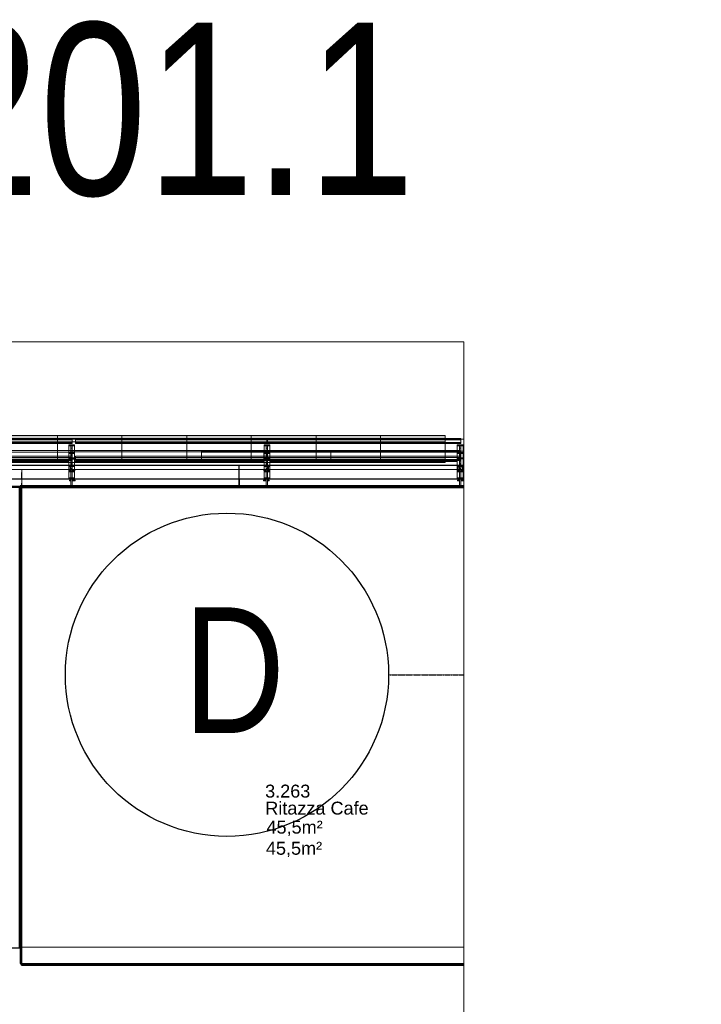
# Model space of a CAD drawing. Header units: millimetres. Extents: x 2001279 to 2569134, y 699790 to 1241062.
# Tile 24 of 38: x 2324645 to 2334133, y 1033717 to 1047425. Entities that reach past the tile are written whole.
import ezdxf
from ezdxf.enums import TextEntityAlignment as Align

# ---------------------------------------------------------------- set-up
doc = ezdxf.new("R2010")
doc.units = ezdxf.units.MM
doc.header["$MEASUREMENT"] = 0
doc.linetypes.add('Dash - Tight', pattern=[4.5, 3, -1.5])
doc.linetypes.add('Grid Line', pattern=[22.225, 12.7, -3.175, 3.175, -3.175])
for name, color, linetype in [('822_Akselinjer', 8, 'Grid Line'), ('822_Akselinjer tekst', 8, 'Continuous'), ('_grå hatch fotavtrykk', 7, 'Continuous'), ('A862-N-T', 255, 'Continuous'), ('A862-NA', 255, 'Continuous'), ('A862-NR', 7, 'Continuous')]:
    doc.layers.add(name, color=color, linetype=linetype)
doc.layers.add('A200-6_Sikkerhetskontroll', color=7, linetype='Continuous', lineweight=5, true_color=0xff9da3)
for name, color, linetype, lineweight in [('A223', 8, 'Continuous', 5), ('A2312', 1, 'Continuous', 5), ('A254', 6, 'Continuous', 5), ('A852-TYNN', 7, 'Continuous', 9), ('A861 soner eks', 250, 'Continuous', 5), ('A862', 4, 'Dash - Tight', 9), ('A862-B-T', 4, 'Continuous', 0), ('TRD18_A7_Ritazza_Utv sitteareal_3_171018_A-GLAZ', 6, 'Continuous', 5), ('TRD18_A7_Ritazza_Utv sitteareal_3_171018_A222 søyle', 7, 'Continuous', 5), ('TRD18_A7_Ritazza_Utv sitteareal_3_171018_A233 vindu dør', 7, 'Continuous', 5), ('TRD18_A7_Ritazza_Utv sitteareal_3_171018_AVI leiegrenser', 1, 'Continuous', 5), ('TRD18_A7_Ritazza_Utv sitteareal_3_171018_S-BEAM', 4, 'Continuous', 5), ('va006-h02-a-200-1-0001_A-FLOR-OTLN', 6, 'Continuous', 5), ('va006-h02-a-200-1-0001_S-BEAM', 4, 'Continuous', 5)]:
    doc.layers.add(name, color=color, linetype=linetype, lineweight=lineweight)
doc.layers.add('A862-B-RLin', color=1, linetype='Continuous', plot=False)
doc.layers.add('A862-N-RLin', color=1, linetype='Continuous', plot=False)
doc.styles.add('Arial', font='arial.ttf', dxfattribs={"width": 0.8})
doc.styles.add('ROMANS', font='arial.ttf')
doc.styles.get("Standard").update_dxf_attribs({"font": 'arial.ttf', "width": 0.8, "height": 2.5})
pattern_1 = [(0, (2276833.408, 922485.4425), (0, 6.985), [5.08, -1.905]), (90, (2276833.408, 922485.4425), (-6.985, 4e-16), [5.08, -1.905])]

# ---------------------------------------------------------------- blocks, each defined once
blk = doc.blocks.new('Grid - 1mm txt-1155012-Copy of ENVA-A-TO-E1-200-D-001')
at = {"layer": '822_Akselinjer tekst'}
blk.add_circle((0, 0), 4.5, dxfattribs=at)
blk = doc.blocks.new('ENVA-A-006-2etg-polygoner_dwg_V_TA Avgang Stå_-200-D-00111-18746556-H02 Hovedetasje Arbeid Saleh')
at = {"layer": 'va006-h02-a-200-1-0001_S-BEAM'}
h = blk.add_hatch(color=47, dxfattribs=at)
h.paths.add_polyline_path([(328027, 341301), (328027, 341316), (327947, 341316), (327947, 341300)], flags=0)
h.paths.add_polyline_path([(327948, 341119), (327948, 341135), (328028, 341135), (328028, 341120)], flags=0)
h = blk.add_hatch(color=47, dxfattribs=at)
h.paths.add_polyline_path([(327978, 341269), (327998, 341270), (327997, 341301), (327977, 341301)], flags=0)
h.paths.add_polyline_path([(327978, 341135), (327978, 341166), (327998, 341166), (327998, 341135)], flags=0)
at = {"layer": 'va006-h02-a-200-1-0001_S-BEAM', "color": 2}
for p, q in [((325323, 341209), (327948, 341219)), ((327948, 341135), (327947, 341300)), ((327978, 341240), (327978, 341269)), ((327998, 341270), (327998, 341240)), ((327998, 341193), (327998, 341205)), ((328027, 341301), (328028, 341118)), ((327998, 341179), (327998, 341144)), ((328029, 340948), (328029, 340964)), ((327999, 340835), (328000, 340828))]:
    blk.add_line(p, q, dxfattribs=at)
at = {"layer": 'va006-h02-a-200-1-0001_S-BEAM', "color": 2, "flags": 128}
for points in [[(327948, 341204), (325323, 341194), (325323, 341209), (325322, 341253), (327948, 341263)], [(328028, 341120), (328029, 340948), (327949, 340948), (327948, 341119)], [(327980, 340828), (327979, 340835), (327979, 340948)], [(327979, 340835), (327999, 340835), (327999, 340948)]]:
    blk.add_lwpolyline(points, dxfattribs=at)
at = {"layer": 'va006-h02-a-200-1-0001_S-BEAM', "color": 130, "lineweight": 9, "flags": 128}
for points in [[(327947, 341316), (327947, 341300), (328027, 341301), (328027, 341316)], [(327977, 341301), (327978, 341269), (327998, 341270), (327997, 341301)], [(327948, 341135), (327948, 341119), (328028, 341120), (328028, 341135)], [(327978, 341166), (327978, 341135), (327998, 341135), (327998, 341166)]]:
    blk.add_lwpolyline(points, close=True, dxfattribs=at)
at = {"layer": 'va006-h02-a-200-1-0001_S-BEAM', "color": 2}
for centre, start_param, end_param in [((327978, 341192), 4.188681, 6.021277), ((327998, 341192), 4.188681, 6.021277), ((327998, 341145), 1.570688, 1.771008), ((327998, 341096), 5.759478, 6.021277)]:
    blk.add_ellipse(centre, major_axis=(-0.2, 50), ratio=0.000226, start_param=start_param, end_param=end_param, dxfattribs=at)
blk = doc.blocks.new('ENVA-A-006-2etg-polygoner_dwg_V_TA Avgang Stå_-200-D-00112-18746557-H02 Hovedetasje Arbeid Saleh')
at = {"layer": 'va006-h02-a-200-1-0001_S-BEAM'}
h = blk.add_hatch(color=47, dxfattribs=at)
h.paths.add_polyline_path([(330718, 341311), (330718, 341326), (330638, 341326), (330638, 341310)], flags=0)
h.paths.add_polyline_path([(330639, 341129), (330639, 341145), (330719, 341145), (330719, 341130)], flags=0)
h = blk.add_hatch(color=47, dxfattribs=at)
h.paths.add_polyline_path([(330668, 341280), (330688, 341280), (330688, 341311), (330668, 341311)], flags=0)
h.paths.add_polyline_path([(330669, 341145), (330668, 341176), (330688, 341176), (330689, 341145)], flags=0)
at = {"layer": 'va006-h02-a-200-1-0001_S-BEAM', "color": 2}
for p, q in [((328028, 341263), (330638, 341273)), ((328028, 341219), (330638, 341229)), ((330638, 341214), (328028, 341204)), ((330639, 341145), (330638, 341310)), ((330668, 341250), (330668, 341280)), ((330688, 341280), (330688, 341250)), ((330688, 341203), (330688, 341215)), ((330718, 341311), (330719, 341128)), ((330688, 341189), (330689, 341154)), ((330719, 340958), (330719, 340974)), ((330690, 340845), (330690, 340838))]:
    blk.add_line(p, q, dxfattribs=at)
at = {"layer": 'va006-h02-a-200-1-0001_S-BEAM', "color": 130, "lineweight": 9, "flags": 128}
for points in [[(330638, 341326), (330638, 341310), (330718, 341311), (330718, 341326)], [(330668, 341311), (330668, 341280), (330688, 341280), (330688, 341311)], [(330639, 341145), (330639, 341129), (330719, 341130), (330719, 341145)], [(330668, 341176), (330669, 341145), (330689, 341145), (330688, 341176)]]:
    blk.add_lwpolyline(points, close=True, dxfattribs=at)
at = {"layer": 'va006-h02-a-200-1-0001_S-BEAM', "color": 2, "flags": 128}
for points in [[(330719, 341130), (330719, 340958), (330639, 340958), (330639, 341129)], [(330670, 340838), (330670, 340845), (330669, 340958)], [(330670, 340845), (330690, 340845), (330689, 340958)]]:
    blk.add_lwpolyline(points, dxfattribs=at)
at = {"layer": 'va006-h02-a-200-1-0001_S-BEAM', "color": 2}
for centre, start_param, end_param in [((330668, 341202), 4.188681, 6.021277), ((330688, 341202), 4.188681, 6.021277), ((330689, 341155), 1.570688, 1.768646), ((330689, 341106), 5.759478, 6.021277)]:
    blk.add_ellipse(centre, major_axis=(-0.2, 50), ratio=0.000226, start_param=start_param, end_param=end_param, dxfattribs=at)
blk = doc.blocks.new('ENVA-A-006-2etg-polygoner_dwg_V_TA Avgang Stå_-200-D-00124-18746573-H02 Hovedetasje Arbeid Saleh')
at = {"layer": 'va006-h02-a-200-1-0001_S-BEAM'}
h = blk.add_hatch(color=47, dxfattribs=at)
h.paths.add_polyline_path([(325228, 341290), (325308, 341290), (325308, 341306), (325228, 341306)], flags=0)
h.paths.add_polyline_path([(325229, 341109), (325229, 341125), (325309, 341125), (325309, 341109)], flags=0)
h = blk.add_hatch(color=47, dxfattribs=at)
h.paths.add_polyline_path([(325279, 341259), (325278, 341290), (325258, 341290), (325259, 341259)], flags=0)
h.paths.add_polyline_path([(325259, 341125), (325259, 341156), (325279, 341156), (325279, 341125)], flags=0)
at = {"layer": 'va006-h02-a-200-1-0001_S-BEAM', "color": 2}
for p, q in [((322646, 341243), (325229, 341252)), ((322646, 341199), (325229, 341209)), ((325229, 341125), (325228, 341290)), ((325259, 341230), (325259, 341259)), ((325279, 341259), (325279, 341230)), ((325308, 341290), (325309, 341108)), ((325229, 341194), (322646, 341184)), ((325279, 341183), (325279, 341195)), ((325279, 341169), (325279, 341134)), ((325310, 340938), (325310, 340954)), ((325280, 340824), (325281, 340818))]:
    blk.add_line(p, q, dxfattribs=at)
at = {"layer": 'va006-h02-a-200-1-0001_S-BEAM', "color": 130, "lineweight": 9, "flags": 128}
for points in [[(325228, 341306), (325228, 341290), (325308, 341290), (325308, 341306)], [(325258, 341290), (325259, 341259), (325279, 341259), (325278, 341290)], [(325229, 341125), (325229, 341109), (325309, 341109), (325309, 341125)], [(325259, 341156), (325259, 341125), (325279, 341125), (325279, 341156)]]:
    blk.add_lwpolyline(points, close=True, dxfattribs=at)
at = {"layer": 'va006-h02-a-200-1-0001_S-BEAM', "color": 2, "flags": 128}
for points in [[(325309, 341109), (325310, 340938), (325230, 340938), (325229, 341109)], [(325261, 340818), (325260, 340824), (325260, 340938)], [(325260, 340824), (325280, 340824), (325280, 340938)]]:
    blk.add_lwpolyline(points, dxfattribs=at)
at = {"layer": 'va006-h02-a-200-1-0001_S-BEAM', "color": 2}
for centre, start_param, end_param in [((325259, 341182), 4.188681, 6.021277), ((325279, 341182), 4.188681, 6.021277), ((325279, 341135), 1.570688, 1.771008), ((325279, 341085), 5.759478, 6.021277)]:
    blk.add_ellipse(centre, major_axis=(-0.2, 50), ratio=0.000226, start_param=start_param, end_param=end_param, dxfattribs=at)
blk = doc.blocks.new('ENVA-A-006-2etg-polygoner_dwg_System Panel - Glazed-generic-V36-ENVA-A-TA-E2-200-D-011-18748609-H02 Hovedetasje Arbeid Saleh')
at = {"layer": 'TRD18_A7_Ritazza_Utv sitteareal_3_171018_A-GLAZ'}
blk.add_line((325276, 341223), (325276, 341304), dxfattribs=at)
at = {"layer": 'TRD18_A7_Ritazza_Utv sitteareal_3_171018_A-GLAZ', "flags": 128}
blk.add_lwpolyline([(323476, 341297), (325276, 341304), (325276, 341324), (323476, 341318), (323476, 341297), (323477, 341164), (325229, 341171)], dxfattribs=at)
blk = doc.blocks.new('ENVA-A-006-2etg-polygoner_dwg_System Panel - Glazed-generic-V37-ENVA-A-TA-E2-200-D-011-18748610-H02 Hovedetasje Arbeid Saleh')
at = {"layer": 'TRD18_A7_Ritazza_Utv sitteareal_3_171018_A-GLAZ', "flags": 128}
for points in [[(325276, 341304), (327076, 341310), (327076, 341331), (325276, 341324), (325276, 341304), (325276, 341223)], [(325309, 341171), (327077, 341178), (327076, 341310)]]:
    blk.add_lwpolyline(points, dxfattribs=at)
blk = doc.blocks.new('ENVA-A-006-2etg-polygoner_dwg_System Panel - Glazed-generic-V38-ENVA-A-TA-E2-200-D-011-18748611-H02 Hovedetasje Arbeid Saleh')
at = {"layer": 'TRD18_A7_Ritazza_Utv sitteareal_3_171018_A-GLAZ', "flags": 128}
for points in [[(327076, 341310), (328876, 341317), (328876, 341338), (327076, 341331), (327076, 341310), (327077, 341178), (327948, 341181)], [(328028, 341181), (328877, 341185), (328876, 341317)]]:
    blk.add_lwpolyline(points, dxfattribs=at)
blk = doc.blocks.new('ENVA-A-006-2etg-polygoner_dwg_System Panel - Glazed-generic-882434-ENVA-A-TA-E2-200-D-011-18748612-H02 Hovedetasje Arbeid Saleh')
at = {"layer": 'TRD18_A7_Ritazza_Utv sitteareal_3_171018_A-GLAZ'}
blk.add_line((330674, 341243), (330674, 341324), dxfattribs=at)
at = {"layer": 'TRD18_A7_Ritazza_Utv sitteareal_3_171018_A-GLAZ', "flags": 128}
blk.add_lwpolyline([(328876, 341317), (330674, 341324), (330673, 341345), (328876, 341338), (328876, 341317), (328877, 341185), (330638, 341191)], dxfattribs=at)
blk = doc.blocks.new('ENVA-A-006-2etg-polygoner_dwg_V_TA Avgang Stål Facade Columns Type 4 - V_TA Avgang Stål Facade Columns-1914112-ENVA-A-TA-E2-200-D-011-18748669-H02 Hovedetasje Arbeid Saleh')
at = {"layer": 'TRD18_A7_Ritazza_Utv sitteareal_3_171018_S-BEAM'}
for p, q in [((327978, 341144), (327978, 341186)), ((327998, 341186), (327998, 341144)), ((328029, 340948), (328029, 340964)), ((327999, 340835), (328000, 340828))]:
    blk.add_line(p, q, dxfattribs=at)
at = {"layer": 'TRD18_A7_Ritazza_Utv sitteareal_3_171018_S-BEAM', "color": 130, "lineweight": 9, "flags": 128}
for points in [[(327948, 341233), (327948, 341217), (328028, 341218), (328028, 341233)], [(327978, 341217), (327978, 341186), (327998, 341186), (327998, 341217)], [(327978, 341083), (327979, 341052), (327999, 341052), (327998, 341083)], [(327949, 341052), (327949, 341036), (328029, 341036), (328029, 341052)]]:
    blk.add_lwpolyline(points, close=True, dxfattribs=at)
at = {"layer": 'TRD18_A7_Ritazza_Utv sitteareal_3_171018_S-BEAM', "flags": 128}
for points in [[(327978, 341118), (327948, 341118), (327948, 341217)], [(328028, 341218), (328028, 341118), (327998, 341118)], [(328029, 341036), (328029, 340948), (327949, 340948), (327949, 341036)], [(327980, 340828), (327979, 340835), (327979, 340948)], [(327979, 340835), (327999, 340835), (327999, 340948)]]:
    blk.add_lwpolyline(points, dxfattribs=at)
at = {"layer": 'TRD18_A7_Ritazza_Utv sitteareal_3_171018_S-BEAM'}
for centre, start_param in [((327978, 341096), 4.454631), ((327998, 341096), 4.454607)]:
    blk.add_ellipse(centre, major_axis=(-0.2, 50), ratio=0.000226, start_param=start_param, end_param=6.021277, dxfattribs=at)
blk = doc.blocks.new('ENVA-A-006-2etg-polygoner_dwg_V_TA Avgang Stål Facade Columns Type 4 - V_TA Avgang Stål Facade Columns-1914374-ENVA-A-TA-E2-200-D-011-18748670-H02 Hovedetasje Arbeid Saleh')
at = {"layer": 'TRD18_A7_Ritazza_Utv sitteareal_3_171018_S-BEAM'}
for p, q in [((330669, 341154), (330668, 341196)), ((330688, 341197), (330689, 341154)), ((330719, 340958), (330719, 340974)), ((330690, 340845), (330690, 340838))]:
    blk.add_line(p, q, dxfattribs=at)
at = {"layer": 'TRD18_A7_Ritazza_Utv sitteareal_3_171018_S-BEAM', "color": 130, "lineweight": 9, "flags": 128}
for points in [[(330638, 341243), (330638, 341227), (330718, 341228), (330718, 341243)], [(330668, 341228), (330668, 341196), (330688, 341197), (330688, 341228)], [(330669, 341093), (330669, 341062), (330689, 341062), (330689, 341093)], [(330639, 341062), (330639, 341046), (330719, 341047), (330719, 341062)]]:
    blk.add_lwpolyline(points, close=True, dxfattribs=at)
at = {"layer": 'TRD18_A7_Ritazza_Utv sitteareal_3_171018_S-BEAM', "flags": 128}
for points in [[(330669, 341128), (330639, 341128), (330638, 341227)], [(330718, 341228), (330719, 341128), (330689, 341128)], [(330719, 341047), (330719, 340958), (330639, 340958), (330639, 341046)], [(330670, 340838), (330670, 340845), (330669, 340958)], [(330670, 340845), (330690, 340845), (330689, 340958)]]:
    blk.add_lwpolyline(points, dxfattribs=at)
at = {"layer": 'TRD18_A7_Ritazza_Utv sitteareal_3_171018_S-BEAM'}
for centre, start_param in [((330669, 341106), 4.456993), ((330689, 341106), 4.456969)]:
    blk.add_ellipse(centre, major_axis=(-0.2, 50), ratio=0.000226, start_param=start_param, end_param=6.021277, dxfattribs=at)
blk = doc.blocks.new('System Panel - Glazed-generic-8520207-H02 Hovedetasje Arbeid Saleh')
at = {"layer": 'A2312'}
for p, q in [((2326202, 1032546), (2326202, 1032832)), ((2326202, 1032832), (2327107, 1032832)), ((2326202, 1032832), (2326202, 1032786)), ((2327107, 1032832), (2327107, 1032546)), ((2327107, 1032832), (2327107, 1032786)), ((2327107, 1032786), (2326202, 1032786)), ((2326202, 1032786), (2326202, 1032500)), ((2327107, 1032500), (2327107, 1032786)), ((2327107, 1032546), (2326202, 1032546)), ((2326202, 1032500), (2326202, 1032546)), ((2327107, 1032546), (2327107, 1032500)), ((2326202, 1032500), (2327107, 1032500))]:
    blk.add_line(p, q, dxfattribs=at)
blk = doc.blocks.new('System Panel - Glazed-generic-8522469-H02 Hovedetasje Arbeid Saleh')
at = {"layer": 'A2312'}
for p, q in [((2331602, 1032546), (2331602, 1032832)), ((2331602, 1032832), (2332507, 1032832)), ((2331602, 1032832), (2331602, 1032786)), ((2332507, 1032832), (2332507, 1032546)), ((2332507, 1032832), (2332507, 1032786)), ((2332507, 1032786), (2331602, 1032786)), ((2331602, 1032786), (2331602, 1032500)), ((2332507, 1032500), (2332507, 1032786)), ((2332507, 1032546), (2331602, 1032546)), ((2331602, 1032500), (2331602, 1032546)), ((2332507, 1032546), (2332507, 1032500)), ((2331602, 1032500), (2332507, 1032500))]:
    blk.add_line(p, q, dxfattribs=at)
blk = doc.blocks.new('System Panel - Glazed-generic-8522366-H02 Hovedetasje Arbeid Saleh')
at = {"layer": 'A2312'}
for p, q in [((2333402, 1032546), (2333402, 1032832)), ((2333402, 1032832), (2334302, 1032832)), ((2333402, 1032832), (2333402, 1032786)), ((2334302, 1032832), (2334302, 1032546)), ((2334302, 1032832), (2334302, 1032786)), ((2334302, 1032786), (2333402, 1032786)), ((2333402, 1032786), (2333402, 1032500)), ((2334302, 1032500), (2334302, 1032786)), ((2334302, 1032546), (2333402, 1032546)), ((2333402, 1032500), (2333402, 1032546)), ((2334302, 1032546), (2334302, 1032500)), ((2333402, 1032500), (2334302, 1032500))]:
    blk.add_line(p, q, dxfattribs=at)
blk = doc.blocks.new('System Panel - Glazed-generic-8520222-H02 Hovedetasje Arbeid Saleh')
at = {"layer": 'A2312'}
blk.add_hatch(color=256, dxfattribs=at).paths.add_polyline_path([(2326202, 1032825), (2326202, 1032875), (2327107, 1032875), (2327107, 1032825)], flags=0)
at = {"layer": 'A2312', "lineweight": 9}
for p, q in [((2327107, 1032875), (2326202, 1032875)), ((2326202, 1032875), (2326202, 1032825)), ((2326202, 1032825), (2327107, 1032825)), ((2327107, 1032825), (2327107, 1032875))]:
    blk.add_line(p, q, dxfattribs=at)
at = {"layer": 'A2312'}
for p, q in [((2327107, 1032832), (2326202, 1032832)), ((2326202, 1032825), (2326202, 1032786)), ((2327107, 1032786), (2327107, 1032825)), ((2326202, 1032786), (2327107, 1032786))]:
    blk.add_line(p, q, dxfattribs=at)
blk = doc.blocks.new('System Panel - Glazed-generic-8522470-H02 Hovedetasje Arbeid Saleh')
at = {"layer": 'A2312'}
blk.add_hatch(color=256, dxfattribs=at).paths.add_polyline_path([(2331602, 1032825), (2331602, 1032875), (2332507, 1032875), (2332507, 1032825)], flags=0)
at = {"layer": 'A2312', "lineweight": 9}
for p, q in [((2332507, 1032875), (2331602, 1032875)), ((2331602, 1032875), (2331602, 1032825)), ((2331602, 1032825), (2332507, 1032825)), ((2332507, 1032825), (2332507, 1032875))]:
    blk.add_line(p, q, dxfattribs=at)
at = {"layer": 'A2312'}
for p, q in [((2332507, 1032832), (2331602, 1032832)), ((2331602, 1032825), (2331602, 1032786)), ((2332507, 1032786), (2332507, 1032825)), ((2331602, 1032786), (2332507, 1032786))]:
    blk.add_line(p, q, dxfattribs=at)
blk = doc.blocks.new('System Panel - Glazed-generic-8522367-H02 Hovedetasje Arbeid Saleh')
at = {"layer": 'A2312'}
blk.add_hatch(color=256, dxfattribs=at).paths.add_polyline_path([(2333402, 1032825), (2333402, 1032875), (2334302, 1032875), (2334302, 1032825)], flags=0)
at = {"layer": 'A2312', "lineweight": 9}
for p, q in [((2334302, 1032875), (2333402, 1032875)), ((2333402, 1032875), (2333402, 1032825)), ((2333402, 1032825), (2334302, 1032825)), ((2334302, 1032825), (2334302, 1032875))]:
    blk.add_line(p, q, dxfattribs=at)
at = {"layer": 'A2312'}
for p, q in [((2334302, 1032832), (2333402, 1032832)), ((2333402, 1032825), (2333402, 1032786)), ((2334302, 1032786), (2334302, 1032825)), ((2333402, 1032786), (2334302, 1032786))]:
    blk.add_line(p, q, dxfattribs=at)
blk = doc.blocks.new('V_TA Avgang Stål Facade Columns Type 4 - V_TA Avgang Stål Facade Columns-1914112-H02 Hovedetasje Arbeid Saleh')
at = {"layer": 'A223'}
for p, q in [((2329156, 1032778), (2329156, 1032832)), ((2329156, 1032832), (2329156, 1032816)), ((2329156, 1032832), (2331832, 1032832)), ((2329156, 1032816), (2329156, 1032762)), ((2329156, 1032816), (2331832, 1032816)), ((2331832, 1032816), (2331832, 1032832)), ((2331832, 1032832), (2331832, 1032778)), ((2331832, 1032762), (2331832, 1032816)), ((2329156, 1032762), (2329156, 1032778)), ((2329156, 1032778), (2331832, 1032778)), ((2331832, 1032762), (2329156, 1032762)), ((2331782, 1032747), (2331782, 1032458)), ((2331782, 1032442), (2331782, 1032732)), ((2331812, 1032732), (2331812, 1032442)), ((2331812, 1032660), (2331812, 1032701)), ((2331832, 1032778), (2331832, 1032762)), ((2331832, 1032442), (2331832, 1032732)), ((2331832, 1032701), (2331832, 1032660)), ((2331862, 1032458), (2331862, 1032747)), ((2331862, 1032732), (2331862, 1032442)), ((2329157, 1032586), (2331832, 1032587)), ((2329157, 1032543), (2329157, 1032586)), ((2329157, 1032586), (2329157, 1032571)), ((2329157, 1032571), (2329157, 1032528)), ((2329157, 1032571), (2331832, 1032571)), ((2329157, 1032528), (2329157, 1032543)), ((2329157, 1032543), (2331832, 1032543)), ((2331832, 1032528), (2329157, 1032528)), ((2331782, 1032566), (2331782, 1032288)), ((2331782, 1032272), (2331782, 1032550)), ((2331832, 1032615), (2331812, 1032615)), ((2331812, 1032564), (2331812, 1032613)), ((2331812, 1032597), (2331812, 1032564)), ((2331812, 1032288), (2331812, 1032566)), ((2331812, 1032562), (2331832, 1032562)), ((2331832, 1032519), (2331812, 1032519)), ((2331812, 1032517), (2331812, 1032467)), ((2331812, 1032468), (2331812, 1032517)), ((2331832, 1032613), (2331832, 1032564)), ((2331832, 1032564), (2331832, 1032597)), ((2331832, 1032571), (2331832, 1032587)), ((2331832, 1032587), (2331832, 1032543)), ((2331832, 1032528), (2331832, 1032571)), ((2331832, 1032566), (2331832, 1032288)), ((2331832, 1032543), (2331832, 1032528)), ((2331832, 1032467), (2331832, 1032517)), ((2331832, 1032517), (2331832, 1032468)), ((2331862, 1032288), (2331862, 1032566)), ((2331862, 1032550), (2331862, 1032272)), ((2331782, 1032458), (2331782, 1032458)), ((2331782, 1032458), (2331782, 1032442)), ((2331782, 1032458), (2331862, 1032458)), ((2331782, 1032458), (2331862, 1032458)), ((2331782, 1032442), (2331782, 1032442)), ((2331782, 1032442), (2331862, 1032442)), ((2331862, 1032442), (2331782, 1032442)), ((2331812, 1032466), (2331832, 1032466)), ((2331812, 1032442), (2331812, 1032442)), ((2331812, 1032442), (2331812, 1032152)), ((2331812, 1032442), (2331832, 1032442)), ((2331812, 1032442), (2331832, 1032442)), ((2331812, 1032420), (2331812, 1032371)), ((2331832, 1032152), (2331832, 1032442)), ((2331832, 1032442), (2331832, 1032442)), ((2331832, 1032371), (2331832, 1032420)), ((2331862, 1032442), (2331862, 1032458)), ((2331862, 1032458), (2331862, 1032458)), ((2331862, 1032442), (2331862, 1032442)), ((2331782, 1032288), (2331782, 1032272)), ((2331782, 1032288), (2331862, 1032288)), ((2331782, 1032272), (2331862, 1032272)), ((2331812, 1032369), (2331832, 1032369)), ((2331812, 1032158), (2331812, 1032288)), ((2331812, 1032288), (2331832, 1032288)), ((2331832, 1032288), (2331832, 1032158)), ((2331862, 1032272), (2331862, 1032288)), ((2331812, 1032152), (2331812, 1032158)), ((2331812, 1032158), (2331832, 1032158)), ((2331812, 1032152), (2331832, 1032152)), ((2331832, 1032158), (2331832, 1032152))]:
    blk.add_line(p, q, dxfattribs=at)
at = {"layer": 'A223', "lineweight": 13}
for p, q in [((2331782, 1032747), (2331782, 1032732)), ((2331862, 1032747), (2331782, 1032747)), ((2331782, 1032732), (2331862, 1032732)), ((2331812, 1032732), (2331812, 1032701)), ((2331832, 1032732), (2331812, 1032732)), ((2331812, 1032701), (2331832, 1032701)), ((2331832, 1032701), (2331832, 1032732)), ((2331862, 1032732), (2331862, 1032747)), ((2331782, 1032566), (2331782, 1032550)), ((2331862, 1032566), (2331782, 1032566)), ((2331782, 1032550), (2331862, 1032550)), ((2331812, 1032597), (2331812, 1032566)), ((2331832, 1032597), (2331812, 1032597)), ((2331812, 1032566), (2331832, 1032566)), ((2331832, 1032566), (2331832, 1032597)), ((2331862, 1032550), (2331862, 1032566))]:
    blk.add_line(p, q, dxfattribs=at)
at = {"layer": 'A223'}
for centre, start_param, end_param in [((2331812, 1032612), 2.879684, 6.021277), ((2331832, 1032612), 2.879684, 6.021277), ((2331812, 1032565), 6.021277, 9.16287), ((2331812, 1032516), 2.879684, 6.021277), ((2331812, 1032469), 6.021277, 9.16287), ((2331832, 1032565), 6.021277, 9.16287), ((2331832, 1032516), 2.879684, 6.021277), ((2331832, 1032469), 6.021277, 9.16287), ((2331812, 1032419), 2.879684, 6.021277), ((2331832, 1032419), 2.879684, 6.021277)]:
    blk.add_ellipse(centre, major_axis=(0, 50), ratio=0.000226, start_param=start_param, end_param=end_param, dxfattribs=at)
blk = doc.blocks.new('V_TA Avgang Stål Facade Columns Type 4 - V_TA Avgang Stål Facade Columns-1914374-H02 Hovedetasje Arbeid Saleh')
at = {"layer": 'A223'}
for p, q in [((2331820, 1032778), (2331820, 1032832)), ((2331820, 1032832), (2331820, 1032816)), ((2331820, 1032832), (2334522, 1032832)), ((2331820, 1032816), (2331820, 1032762)), ((2331820, 1032816), (2334522, 1032816)), ((2334522, 1032816), (2334522, 1032832)), ((2334522, 1032832), (2334522, 1032778)), ((2334522, 1032762), (2334522, 1032816)), ((2331820, 1032762), (2331820, 1032778)), ((2331820, 1032778), (2334522, 1032778)), ((2334522, 1032762), (2331820, 1032762)), ((2334472, 1032747), (2334472, 1032458)), ((2334472, 1032442), (2334472, 1032732)), ((2334502, 1032732), (2334502, 1032442)), ((2334502, 1032660), (2334502, 1032701)), ((2334522, 1032778), (2334522, 1032762)), ((2334522, 1032442), (2334522, 1032732)), ((2334522, 1032701), (2334522, 1032660)), ((2334552, 1032458), (2334552, 1032747)), ((2334552, 1032732), (2334552, 1032442)), ((2331821, 1032586), (2334522, 1032587)), ((2331821, 1032543), (2331821, 1032586)), ((2331821, 1032586), (2331821, 1032571)), ((2331821, 1032571), (2331821, 1032527)), ((2331821, 1032571), (2334522, 1032571)), ((2331821, 1032527), (2331821, 1032543)), ((2331821, 1032543), (2334522, 1032543)), ((2334522, 1032528), (2331821, 1032527)), ((2334472, 1032566), (2334472, 1032287)), ((2334472, 1032272), (2334472, 1032550)), ((2334522, 1032615), (2334502, 1032615)), ((2334502, 1032564), (2334502, 1032613)), ((2334502, 1032597), (2334502, 1032564)), ((2334502, 1032287), (2334502, 1032566)), ((2334502, 1032562), (2334522, 1032562)), ((2334522, 1032518), (2334502, 1032518)), ((2334502, 1032517), (2334502, 1032467)), ((2334502, 1032468), (2334502, 1032517)), ((2334522, 1032613), (2334522, 1032564)), ((2334522, 1032564), (2334522, 1032597)), ((2334522, 1032571), (2334522, 1032587)), ((2334522, 1032587), (2334522, 1032543)), ((2334522, 1032528), (2334522, 1032571)), ((2334522, 1032566), (2334522, 1032287)), ((2334522, 1032543), (2334522, 1032528)), ((2334522, 1032467), (2334522, 1032517)), ((2334522, 1032517), (2334522, 1032468)), ((2334552, 1032287), (2334552, 1032566)), ((2334552, 1032550), (2334552, 1032272)), ((2334472, 1032458), (2334473, 1032458)), ((2334472, 1032458), (2334552, 1032458)), ((2334473, 1032441), (2334472, 1032442)), ((2334552, 1032442), (2334472, 1032442)), ((2334473, 1032458), (2334473, 1032441)), ((2334473, 1032458), (2334553, 1032458)), ((2334473, 1032441), (2334553, 1032441)), ((2334502, 1032466), (2334522, 1032466)), ((2334502, 1032442), (2334503, 1032441)), ((2334502, 1032442), (2334522, 1032442)), ((2334502, 1032420), (2334502, 1032371)), ((2334503, 1032441), (2334503, 1032152)), ((2334503, 1032441), (2334523, 1032441)), ((2334523, 1032441), (2334522, 1032442)), ((2334522, 1032371), (2334522, 1032420)), ((2334523, 1032152), (2334523, 1032441)), ((2334553, 1032458), (2334552, 1032458)), ((2334552, 1032442), (2334553, 1032441)), ((2334553, 1032441), (2334553, 1032458)), ((2334472, 1032287), (2334472, 1032272)), ((2334472, 1032287), (2334552, 1032287)), ((2334472, 1032272), (2334552, 1032272)), ((2334502, 1032369), (2334522, 1032369)), ((2334502, 1032158), (2334502, 1032287)), ((2334502, 1032287), (2334522, 1032287)), ((2334522, 1032287), (2334522, 1032158)), ((2334552, 1032272), (2334552, 1032287)), ((2334503, 1032152), (2334502, 1032158)), ((2334502, 1032158), (2334522, 1032158)), ((2334503, 1032152), (2334523, 1032152)), ((2334522, 1032158), (2334523, 1032152))]:
    blk.add_line(p, q, dxfattribs=at)
at = {"layer": 'A223', "lineweight": 13}
for p, q in [((2334472, 1032747), (2334472, 1032732)), ((2334552, 1032747), (2334472, 1032747)), ((2334472, 1032732), (2334552, 1032732)), ((2334502, 1032732), (2334502, 1032701)), ((2334522, 1032732), (2334502, 1032732)), ((2334502, 1032701), (2334522, 1032701)), ((2334522, 1032701), (2334522, 1032732)), ((2334552, 1032732), (2334552, 1032747)), ((2334472, 1032566), (2334472, 1032550)), ((2334552, 1032566), (2334472, 1032566)), ((2334472, 1032550), (2334552, 1032550)), ((2334502, 1032597), (2334502, 1032566)), ((2334522, 1032597), (2334502, 1032597)), ((2334502, 1032566), (2334522, 1032566)), ((2334522, 1032566), (2334522, 1032597)), ((2334552, 1032550), (2334552, 1032566))]:
    blk.add_line(p, q, dxfattribs=at)
at = {"layer": 'A223'}
for centre, start_param, end_param in [((2334502, 1032612), 2.879684, 6.021277), ((2334522, 1032612), 2.879684, 6.021277), ((2334502, 1032565), 6.021277, 9.16287), ((2334502, 1032516), 2.879684, 6.021277), ((2334502, 1032468), 6.021277, 9.16287), ((2334522, 1032565), 6.021277, 9.16287), ((2334522, 1032516), 2.879684, 6.021277), ((2334522, 1032468), 6.021277, 9.16287), ((2334502, 1032419), 2.879684, 6.021277), ((2334522, 1032419), 2.879684, 6.021277)]:
    blk.add_ellipse(centre, major_axis=(0, 50), ratio=0.000226, start_param=start_param, end_param=end_param, dxfattribs=at)
blk = doc.blocks.new('System Panel - Glazed-generic-8520242-H02 Hovedetasje Arbeid Saleh')
at = {"layer": 'A2312'}
for p, q in [((2327107, 1032546), (2327107, 1032832)), ((2327107, 1032832), (2328002, 1032832)), ((2327107, 1032832), (2327107, 1032786)), ((2328002, 1032832), (2328002, 1032546)), ((2328002, 1032832), (2328002, 1032786)), ((2328002, 1032786), (2327107, 1032786)), ((2327107, 1032786), (2327107, 1032500)), ((2328002, 1032500), (2328002, 1032786)), ((2328002, 1032546), (2327107, 1032546)), ((2327107, 1032500), (2327107, 1032546)), ((2328002, 1032546), (2328002, 1032500)), ((2327107, 1032500), (2328002, 1032500))]:
    blk.add_line(p, q, dxfattribs=at)
blk = doc.blocks.new('System Panel - Glazed-generic-8520243-H02 Hovedetasje Arbeid Saleh')
at = {"layer": 'A2312'}
blk.add_hatch(color=256, dxfattribs=at).paths.add_polyline_path([(2327107, 1032825), (2327107, 1032875), (2328002, 1032875), (2328002, 1032825)], flags=0)
at = {"layer": 'A2312', "lineweight": 9}
for p, q in [((2328002, 1032875), (2327107, 1032875)), ((2327107, 1032875), (2327107, 1032825)), ((2327107, 1032825), (2328002, 1032825)), ((2328002, 1032825), (2328002, 1032875))]:
    blk.add_line(p, q, dxfattribs=at)
at = {"layer": 'A2312'}
for p, q in [((2328002, 1032832), (2327107, 1032832)), ((2327107, 1032825), (2327107, 1032786)), ((2328002, 1032786), (2328002, 1032825)), ((2327107, 1032786), (2328002, 1032786))]:
    blk.add_line(p, q, dxfattribs=at)
blk = doc.blocks.new('System Panel - Glazed-generic-8522474-H02 Hovedetasje Arbeid Saleh')
at = {"layer": 'A2312'}
for p, q in [((2332507, 1032546), (2332507, 1032832)), ((2332507, 1032832), (2333402, 1032832)), ((2332507, 1032832), (2332507, 1032786)), ((2333402, 1032832), (2333402, 1032546)), ((2333402, 1032832), (2333402, 1032786)), ((2333402, 1032786), (2332507, 1032786)), ((2332507, 1032786), (2332507, 1032500)), ((2333402, 1032500), (2333402, 1032786)), ((2333402, 1032546), (2332507, 1032546)), ((2332507, 1032500), (2332507, 1032546)), ((2333402, 1032546), (2333402, 1032500)), ((2332507, 1032500), (2333402, 1032500))]:
    blk.add_line(p, q, dxfattribs=at)
blk = doc.blocks.new('System Panel - Glazed-generic-8522475-H02 Hovedetasje Arbeid Saleh')
at = {"layer": 'A2312'}
blk.add_hatch(color=256, dxfattribs=at).paths.add_polyline_path([(2332507, 1032825), (2332507, 1032875), (2333402, 1032875), (2333402, 1032825)], flags=0)
at = {"layer": 'A2312', "lineweight": 9}
for p, q in [((2333402, 1032875), (2332507, 1032875)), ((2332507, 1032875), (2332507, 1032825)), ((2332507, 1032825), (2333402, 1032825)), ((2333402, 1032825), (2333402, 1032875))]:
    blk.add_line(p, q, dxfattribs=at)
at = {"layer": 'A2312'}
for p, q in [((2333402, 1032832), (2332507, 1032832)), ((2332507, 1032825), (2332507, 1032786)), ((2333402, 1032786), (2333402, 1032825)), ((2332507, 1032786), (2333402, 1032786))]:
    blk.add_line(p, q, dxfattribs=at)
blk = doc.blocks.new('Arkiv_0.975_234', base_point=(302896, 40813))
at = {"linetype": 'Continuous', "flags": 1}
for tag in ['floor_f', 'ROOM_WALLS_SURF', 'ROOM_DOORS_SURF', 'ROOM_WINDS_SURF', 'ROOM_BASELEV', 'ROOM_HEIGHT', 'ROOM_NET_AREA', 'ROOM_REDUCED_AREA', 'ROOM_CALC_AREA', 'ROOM_VOLUME']:
    blk.add_attdef(tag, text='', height=2000, dxfattribs=at).set_placement((302896, 39780), align=Align.BOTTOM_LEFT)
at = {"layer": 'A862-B-T', "linetype": 'Continuous'}
blk.add_attdef('Bruttoareal', text='', height=2000, dxfattribs=at).set_placement((302896, 39780), align=Align.BOTTOM_LEFT)
at = {"layer": 'A862-N-T', "color": 2}
blk.add_attdef('Nettoareal', text='', height=125, dxfattribs=at).set_placement((302614, 40515), align=Align.BOTTOM_LEFT)
at = {"layer": 'A862-NA', "color": 1}
blk.add_attdef('ROOM_NAME', text='', height=125, dxfattribs=at).set_placement((302614, 40702), align=Align.BOTTOM_LEFT)
at = {"layer": 'A862-NR'}
blk.add_attdef('ROOM_NUMBER', text='', height=125, dxfattribs=at).set_placement((302614, 40890), align=Align.BOTTOM_LEFT)

msp = doc.modelspace()

# ---------------------------------------------------------------- hatches: boundary and pattern name
at = {"layer": 'A200-6_Sikkerhetskontroll'}
h = msp.add_hatch(dxfattribs=at)
h.set_pattern_fill('ANGLE', color=256)
h.set_pattern_definition(pattern_1)
h.paths.add_polyline_path([(2328062, 1036533), (2328872, 1036533), (2328872, 1036803), (2328062, 1036803)], flags=9)
h = msp.add_hatch(dxfattribs=at)
h.set_pattern_fill('ANGLE', color=256)
h.set_pattern_definition(pattern_1)
h.paths.add_polyline_path([(2328062, 1036533), (2328872, 1036533), (2328872, 1036803), (2328062, 1036803)], flags=9)
h = msp.add_hatch(dxfattribs=at)
h.set_pattern_fill('ANGLE', color=256)
h.set_pattern_definition(pattern_1)
h.paths.add_polyline_path([(2328073, 1036296), (2329852, 1036296), (2329852, 1036566), (2328073, 1036566)], flags=9)
h = msp.add_hatch(dxfattribs=at)
h.set_pattern_fill('ANGLE', color=256)
h.set_pattern_definition(pattern_1)
h.paths.add_polyline_path([(2328073, 1036296), (2329852, 1036296), (2329852, 1036566), (2328073, 1036566)], flags=9)
h = msp.add_hatch(dxfattribs=at)
h.set_pattern_fill('ANGLE', color=256)
h.set_pattern_definition(pattern_1)
h.paths.add_polyline_path([(2328041, 1035977), (2329079, 1035977), (2329079, 1036366), (2328041, 1036366)], flags=9)
h = msp.add_hatch(dxfattribs=at)
h.set_pattern_fill('ANGLE', color=256)
h.set_pattern_definition(pattern_1)
h.paths.add_polyline_path([(2328041, 1035977), (2329079, 1035977), (2329079, 1036366), (2328041, 1036366)], flags=9)
h = msp.add_hatch(dxfattribs=at)
h.set_pattern_fill('ANGLE', color=256)
h.set_pattern_definition(pattern_1)
h.paths.add_polyline_path([(2328033, 1035684), (2329071, 1035684), (2329071, 1036073), (2328033, 1036073)], flags=9)
h = msp.add_hatch(dxfattribs=at)
h.set_pattern_fill('ANGLE', color=256)
h.set_pattern_definition(pattern_1)
h.paths.add_polyline_path([(2328033, 1035684), (2329071, 1035684), (2329071, 1036073), (2328033, 1036073)], flags=9)

# ---------------------------------------------------------------- linework, layer by layer
at = {"layer": '822_Akselinjer'}
msp.add_line((2329780, 1038305), (2330829, 1038305), dxfattribs=at)
at = {"layer": '_grå hatch fotavtrykk'}
msp.add_lwpolyline([(2308909, 1042941), (2308909, 1041367), (2330829, 1041424)], dxfattribs=at)
at = {"layer": 'A254'}
for p, q in [((2330829, 1041225), (2308909, 1041225)), ((2322379, 1040911), (2330829, 1040911))]:
    msp.add_line(p, q, dxfattribs=at)
at = {"layer": 'A862'}
for p, q in [((2324670, 1041163), (2330829, 1041163)), ((2324670, 1034505), (2324670, 1041163))]:
    msp.add_line(p, q, dxfattribs=at)
at = {"layer": 'A862-B-RLin', "flags": 128}
msp.add_lwpolyline([(2330829, 1040921), (2327700, 1040921), (2327700, 1041225), (2330829, 1041225)], dxfattribs=at)
at = {"layer": 'A862-N-RLin', "flags": 128}
for points in [[(2313127, 1041034), (2327693, 1041034), (2327693, 1040925), (2317300, 1040925)], [(2330829, 1040925), (2327704, 1040925), (2327704, 1041033), (2330829, 1041033)], [(2309385, 1034503), (2324670, 1034502), (2324670, 1034260), (2330829, 1034261)]]:
    msp.add_lwpolyline(points, dxfattribs=at)
at = {"layer": 'A862-N-RLin'}
msp.add_lwpolyline([(2330829, 1040935), (2324651, 1040935), (2324651, 1034287), (2330829, 1034287)], dxfattribs=at)
at = {"layer": 'TRD18_A7_Ritazza_Utv sitteareal_3_171018_A222 søyle', "color": 252, "flags": 128}
for points in [[(2325357, 1041153), (2325339, 1041153), (2325339, 1041163), (2325357, 1041163)], [(2325377, 1041163), (2325419, 1041163), (2325419, 1041153), (2325382, 1041153), (2325382, 1041144)], [(2328076, 1041144), (2328076, 1041153), (2328039, 1041153), (2328039, 1041163), (2328076, 1041163)], [(2328096, 1041163), (2328119, 1041163), (2328119, 1041153), (2328096, 1041153)], [(2330766, 1041153), (2330739, 1041153), (2330739, 1041163), (2330766, 1041163)], [(2330786, 1041163), (2330819, 1041163), (2330819, 1041153), (2330786, 1041153)], [(2325357, 1041003), (2325339, 1041003), (2325339, 1041013), (2325357, 1041013)], [(2325382, 1041040), (2325382, 1041013), (2325419, 1041013), (2325419, 1041003), (2325377, 1041003)], [(2328076, 1041003), (2328039, 1041003), (2328039, 1041013), (2328076, 1041013), (2328076, 1041040)], [(2328096, 1041013), (2328119, 1041013), (2328119, 1041003), (2328096, 1041003)], [(2330767, 1041003), (2330739, 1041003), (2330739, 1041013), (2330767, 1041013)], [(2330787, 1041013), (2330819, 1041013), (2330819, 1041003), (2330787, 1041003)]]:
    msp.add_lwpolyline(points, dxfattribs=at)
at = {"layer": 'TRD18_A7_Ritazza_Utv sitteareal_3_171018_A233 vindu dør', "color": 252}
for p, q in [((2325349, 1041210), (2325349, 1041163)), ((2328076, 1041163), (2325377, 1041163)), ((2325409, 1041273), (2325409, 1041163)), ((2328049, 1041210), (2328049, 1041163)), ((2330766, 1041163), (2328096, 1041163)), ((2328109, 1041210), (2328109, 1041163)), ((2330749, 1041210), (2330749, 1041163)), ((2330809, 1041210), (2330809, 1041163))]:
    msp.add_line(p, q, dxfattribs=at)
at = {"layer": 'TRD18_A7_Ritazza_Utv sitteareal_3_171018_A233 vindu dør', "color": 252, "flags": 128}
for points in [[(2309099, 1041427), (2309099, 1041583), (2309179, 1041583), (2319979, 1041583), (2322679, 1041583), (2330829, 1041583)], [(2325357, 1041163), (2322694, 1041163), (2322739, 1041163), (2322739, 1041211)], [(2330829, 1041163), (2330786, 1041163)]]:
    msp.add_lwpolyline(points, dxfattribs=at)
at = {"layer": 'va006-h02-a-200-1-0001_A-FLOR-OTLN'}
for p, q in [((2325327, 1041225), (2322744, 1041225)), ((2328046, 1041225), (2325407, 1041225)), ((2330736, 1041225), (2328126, 1041225)), ((2330829, 1041225), (2330816, 1041225))]:
    msp.add_line(p, q, dxfattribs=at)
at = {"layer": 'va006-h02-a-200-1-0001_A-FLOR-OTLN', "flags": 128}
msp.add_lwpolyline([(2330829, 1040911), (2317291, 1040911)], dxfattribs=at)

# ---------------------------------------------------------------- block references
at = {"rotation": 359.7843385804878}
for name, p in [('ENVA-A-006-2etg-polygoner_dwg_System Panel - Glazed-generic-V36-ENVA-A-TA-E2-200-D-011-18748609-H02 Hovedetasje Arbeid Saleh', (1998816, 701329)), ('ENVA-A-006-2etg-polygoner_dwg_System Panel - Glazed-generic-V37-ENVA-A-TA-E2-200-D-011-18748610-H02 Hovedetasje Arbeid Saleh', (1998816, 701329)), ('ENVA-A-006-2etg-polygoner_dwg_System Panel - Glazed-generic-V38-ENVA-A-TA-E2-200-D-011-18748611-H02 Hovedetasje Arbeid Saleh', (1998816, 701329)), ('ENVA-A-006-2etg-polygoner_dwg_System Panel - Glazed-generic-882434-ENVA-A-TA-E2-200-D-011-18748612-H02 Hovedetasje Arbeid Saleh', (1998816, 701329)), ('ENVA-A-006-2etg-polygoner_dwg_V_TA Avgang Stå_-200-D-00124-18746573-H02 Hovedetasje Arbeid Saleh', (1998816, 701321)), ('ENVA-A-006-2etg-polygoner_dwg_V_TA Avgang Stål Facade Columns Type 4 - V_TA Avgang Stål Facade Columns-1914112-ENVA-A-TA-E2-200-D-011-18748669-H02 Hovedetasje Arbeid Saleh', (1996097, 701329)), ('ENVA-A-006-2etg-polygoner_dwg_V_TA Avgang Stå_-200-D-00111-18746556-H02 Hovedetasje Arbeid Saleh', (1998816, 701321)), ('ENVA-A-006-2etg-polygoner_dwg_V_TA Avgang Stål Facade Columns Type 4 - V_TA Avgang Stål Facade Columns-1914112-ENVA-A-TA-E2-200-D-011-18748669-H02 Hovedetasje Arbeid Saleh', (1998816, 701329)), ('ENVA-A-006-2etg-polygoner_dwg_V_TA Avgang Stå_-200-D-00112-18746557-H02 Hovedetasje Arbeid Saleh', (1998816, 701321)), ('ENVA-A-006-2etg-polygoner_dwg_V_TA Avgang Stål Facade Columns Type 4 - V_TA Avgang Stål Facade Columns-1914374-ENVA-A-TA-E2-200-D-011-18748670-H02 Hovedetasje Arbeid Saleh', (1998816, 701329))]:
    msp.add_blockref(name, p, dxfattribs=at)
at = {"layer": 'A223', "rotation": 359.9996163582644}
for name, p in [('V_TA Avgang Stål Facade Columns Type 4 - V_TA Avgang Stål Facade Columns-1914112-H02 Hovedetasje Arbeid Saleh', (-6462, 8776)), ('V_TA Avgang Stål Facade Columns Type 4 - V_TA Avgang Stål Facade Columns-1914112-H02 Hovedetasje Arbeid Saleh', (-3743, 8776)), ('V_TA Avgang Stål Facade Columns Type 4 - V_TA Avgang Stål Facade Columns-1914374-H02 Hovedetasje Arbeid Saleh', (-3743, 8776))]:
    msp.add_blockref(name, p, dxfattribs=at)
at = {"layer": 'A2312', "rotation": 359.9996163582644}
for name, p in [('System Panel - Glazed-generic-8520222-H02 Hovedetasje Arbeid Saleh', (-1943, 8776)), ('System Panel - Glazed-generic-8520207-H02 Hovedetasje Arbeid Saleh', (-1943, 8776)), ('System Panel - Glazed-generic-8520243-H02 Hovedetasje Arbeid Saleh', (-1943, 8776)), ('System Panel - Glazed-generic-8520242-H02 Hovedetasje Arbeid Saleh', (-1943, 8776)), ('System Panel - Glazed-generic-8520222-H02 Hovedetasje Arbeid Saleh', (-143, 8776)), ('System Panel - Glazed-generic-8520207-H02 Hovedetasje Arbeid Saleh', (-143, 8776)), ('System Panel - Glazed-generic-8520243-H02 Hovedetasje Arbeid Saleh', (-143, 8776)), ('System Panel - Glazed-generic-8520242-H02 Hovedetasje Arbeid Saleh', (-143, 8776)), ('System Panel - Glazed-generic-8522470-H02 Hovedetasje Arbeid Saleh', (-3743, 8776)), ('System Panel - Glazed-generic-8522469-H02 Hovedetasje Arbeid Saleh', (-3743, 8776)), ('System Panel - Glazed-generic-8522475-H02 Hovedetasje Arbeid Saleh', (-3743, 8776)), ('System Panel - Glazed-generic-8522474-H02 Hovedetasje Arbeid Saleh', (-3743, 8776)), ('System Panel - Glazed-generic-8522367-H02 Hovedetasje Arbeid Saleh', (-3743, 8776)), ('System Panel - Glazed-generic-8522366-H02 Hovedetasje Arbeid Saleh', (-3743, 8776))]:
    msp.add_blockref(name, p, dxfattribs=at)
at = {"layer": 'A861 soner eks'}
ref = msp.add_blockref('Arkiv_0.975_234', (2328345, 1036415), dxfattribs=at)
ref.add_attrib('ROOM_NAME', 'Ritazza Cafe', dxfattribs={"layer": 'A862-NA', "color": 1, "height": 180, "style": 'ROMANS'}).set_placement((2328063, 1036304), align=Align.BOTTOM_LEFT)
ref.add_attrib('ROOM_NUMBER', '3.263', dxfattribs={"layer": 'A862-NR', "height": 180, "style": 'ROMANS'}).set_placement((2328061, 1036541), align=Align.BOTTOM_LEFT)

# ---------------------------------------------------------------- texts
at = {"layer": 'A852-TYNN', "lineweight": 18, "insert": (2309118, 1047382), "char_height": 2400, "attachment_point": 1, "style": 'Arial'}
msp.add_mtext('VA006-350-201.1', dxfattribs=at)
at = {"layer": 'A862-B-T', "insert": (2328072, 1035979), "char_height": 180, "width": 1156.3, "attachment_point": 1, "rotation": 359.9996, "line_spacing_factor": 0.983083, "style": 'ROMANS'}
msp.add_mtext('45,5m²', dxfattribs=at)
at = {"layer": 'A862-N-T', "insert": (2328080, 1036273), "char_height": 180, "width": 1156.3, "attachment_point": 1, "rotation": 359.9996, "line_spacing_factor": 0.983083, "style": 'ROMANS'}
msp.add_mtext('45,5m²', dxfattribs=at)

# ---------------------------------------------------------------- next in the draw order: texts
at = {"layer": '822_Akselinjer tekst', "insert": (2327631, 1039244), "char_height": 1750, "width": 0.8, "attachment_point": 2, "line_spacing_factor": 0.938532, "style": 'Arial', "bg_fill": 2}
msp.add_mtext('\\fArial|b0|i0|c0|p34|;D', dxfattribs=at)

# ---------------------------------------------------------------- next in the draw order: linework, layer by layer
at = {"layer": 'A852-TYNN', "lineweight": 18}
msp.add_lwpolyline([(2305233, 1020008), (2330829, 1020008), (2330829, 1042941), (2305233, 1042941)], close=True, dxfattribs=at)
at = {"layer": 'A852-TYNN'}
msp.add_lwpolyline([(2330829, 1040919), (2324637, 1040919), (2324637, 1034513), (2330829, 1034513)], dxfattribs=at)
at = {"layer": 'A862-B-RLin', "flags": 128}
for points in [[(2305233, 1041226), (2306341, 1041226), (2306341, 1041225), (2313102, 1041225), (2313102, 1040927), (2309156, 1040927), (2309156, 1039193), (2317287, 1039193), (2317287, 1040928), (2313120, 1040928), (2313120, 1041225), (2327697, 1041225), (2327697, 1040921), (2317305, 1040921), (2317305, 1039183), (2309385, 1039183), (2309385, 1034503), (2324671, 1034503), (2324671, 1034261), (2330829, 1034262)], [(2330829, 1034263), (2324672, 1034263), (2324672, 1040911), (2330829, 1040911)]]:
    msp.add_lwpolyline(points, dxfattribs=at)
at = {"layer": 'A862-N-RLin', "flags": 128}
msp.add_lwpolyline([(2330829, 1040911), (2324672, 1040911), (2324672, 1034263), (2330829, 1034263)], dxfattribs=at)
at = {"layer": 'TRD18_A7_Ritazza_Utv sitteareal_3_171018_AVI leiegrenser', "flags": 128}
msp.add_lwpolyline([(2330829, 1034513), (2324676, 1034513), (2324676, 1041163), (2330829, 1041163)], dxfattribs=at)

# ---------------------------------------------------------------- next in the draw order: block references
at = {"layer": '822_Akselinjer tekst', "xscale": 499.9999999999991, "yscale": 499.9999999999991, "zscale": 499.9999999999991, "rotation": 270}
msp.add_blockref('Grid - 1mm txt-1155012-Copy of ENVA-A-TO-E1-200-D-001', (2327530, 1038305), dxfattribs=at)

doc.saveas('drawing.dxf')
